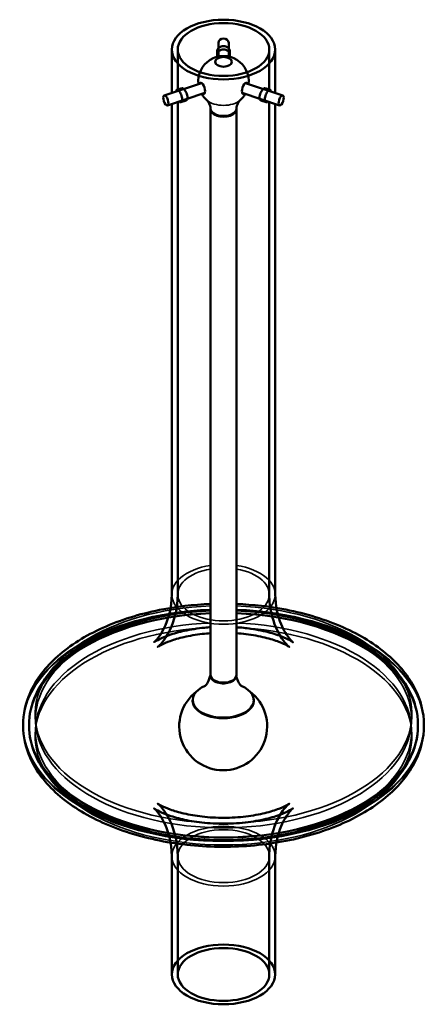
# Model space of a CAD drawing. Header units: millimetres. Extents: x 435 to 1206, y 227 to 990.
# Tile 2 of 2: x 1049 to 1206, y 235 to 616. Entities that reach past the tile are written whole.
import ezdxf

# ---------------------------------------------------------------- set-up
doc = ezdxf.new("R2010")
doc.units = ezdxf.units.MM
doc.header["$LTSCALE"] = 4
doc.layers.add('Visibile (ISO)', color=7, linetype='Continuous', lineweight=50)
doc.layers.add('Visibile sottile (ISO)', color=7, linetype='Continuous', lineweight=35)

msp = doc.modelspace()

# ---------------------------------------------------------------- linework, layer by layer
at = {"layer": 'Visibile (ISO)'}
for p, q in [((1125.61, 601.35), (1125.61, 606.67)), ((1129.61, 601.35), (1129.61, 606.67)), ((1107.61, 587.24), (1107.61, 604.05)), ((1109.91, 588.01), (1109.91, 604.05)), ((1125.11, 601.92), (1125.11, 603.26)), ((1130.11, 601.92), (1130.11, 603.26)), ((1145.31, 588.01), (1145.31, 604.05)), ((1147.61, 587.24), (1147.61, 604.05)), ((1124.36, 599.31), (1124.36, 599.31)), ((1130.85, 599.31), (1130.85, 599.31)), ((1119.16, 591.1), (1104.67, 586.27)), ((1136.05, 591.1), (1150.54, 586.27)), ((1120.42, 587.3), (1105.94, 582.47)), ((1111.55, 589.09), (1109.55, 588.42)), ((1134.79, 587.3), (1149.27, 582.47)), ((1143.66, 589.09), (1145.66, 588.42)), ((1107.61, 393.39), (1107.61, 583.03)), ((1109.91, 393.39), (1109.91, 583.79)), ((1113.13, 584.34), (1111.13, 583.68)), ((1142.08, 584.34), (1144.08, 583.68)), ((1145.31, 393.39), (1145.31, 583.79)), ((1147.61, 393.39), (1147.61, 583.03)), ((1122.59, 580.98), (1122.59, 581.2)), ((1122.61, 362.16), (1122.61, 580.74)), ((1132.61, 362.16), (1132.61, 580.74)), ((1132.62, 580.98), (1132.62, 581.2)), ((1115.69, 352.55), (1115.69, 352.31)), ((1139.29, 352.55), (1139.29, 352.31)), ((1050.11, 342.64), (1050.11, 342.91)), ((1052.41, 342.64), (1052.41, 342.91)), ((1202.81, 342.64), (1202.81, 342.91)), ((1205.11, 342.64), (1205.11, 342.91)), ((1107.61, 246.43), (1107.61, 292.15)), ((1109.91, 246.43), (1109.91, 292.15)), ((1145.31, 246.43), (1145.31, 292.15)), ((1147.61, 246.43), (1147.61, 292.15))]:
    msp.add_line(p, q, dxfattribs=at)
for centre, radius, start, end in [((1127.61, 591.8), 9.75, 353.4021, 186.5979), ((1127.61, 591.8), 9.75, 210.272, 229.3375), ((1127.61, 591.8), 9.75, 310.6625, 329.728), ((1127.49, 342.35), 17, 127.384, 52.616)]:
    msp.add_arc(centre, radius, start, end, dxfattribs=at)
for centre, major_axis, ratio in [((1127.61, 604.05), (20, 0), 0.57735), ((1127.61, 604.05), (-17.7, 0), 0.57735), ((1127.61, 599.31), (3.25, 0), 0.57735), ((1105.31, 584.37), (-0.63, 1.9), 0.408248), ((1149.91, 584.37), (-0.63, -1.9), 0.408248), ((1127.61, 246.43), (-20, 0), 0.57735), ((1127.61, 246.43), (17.7, 0), 0.57735)]:
    msp.add_ellipse(centre, major_axis=major_axis, ratio=ratio, dxfattribs=at)
for centre, major_axis, ratio, start_param, end_param in [((1127.61, 606.67), (-2, 0), 0.816497, 3.141593, 6.283185), ((1127.61, 599.31), (3.25, 0), 0.57735, 3.141593, 6.283185), ((1119.39, 589.06), (-0.71, 2.13), 0.408248, 2.66571, 6.759068), ((1119.81, 589.21), (-0.71, 2.13), 0.408248, 0.244333, 0.475882), ((1135.82, 589.06), (-0.71, -2.13), 0.408248, 2.66571, 6.759068), ((1135.4, 589.21), (0.71, 2.13), 0.408248, 5.807303, 6.038852), ((1119.81, 589.21), (0.71, -2.13), 0.408248, 5.807303, 6.038852), ((1135.4, 589.21), (-0.71, -2.13), 0.408248, 0.244333, 0.475882), ((1127.61, 581.27), (-5.02, 0), 0.57735, 0.046408, 3.095185), ((1127.61, 580.98), (-5.02, 0), 0.57735, 0, 3.141593), ((1127.49, 361.86), (-5, 0), 0.57735, 6.06592, 9.258702), ((1127.61, 362.16), (-5, 0), 0.57735, 0, 3.141593), ((1127.49, 352.55), (11.8, 0), 0.57735, 2.198275, 7.226503), ((1127.49, 352.31), (11.84, 0), 0.57735, 3.031873, 6.392905), ((1127.49, 352.31), (11.8, 0), 0.57735, 3.141593, 6.283185)]:
    msp.add_ellipse(centre, major_axis=major_axis, ratio=ratio, start_param=start_param, end_param=end_param, dxfattribs=at)
for points, knots in [([(1129.6, 602.07), (1129.73, 602.2), (1129.83, 602.34), (1130.04, 602.73), (1130.11, 603), (1130.11, 603.52), (1130.04, 603.79), (1129.79, 604.31), (1129.59, 604.56), (1129.15, 604.94), (1128.87, 605.11), (1128.25, 605.34), (1127.92, 605.39), (1127.29, 605.39), (1126.96, 605.34), (1126.34, 605.11), (1126.06, 604.94), (1125.62, 604.56), (1125.42, 604.31), (1125.17, 603.79), (1125.11, 603.52), (1125.11, 603.26)], [0.6004621, 0.6004621, 0.6004621, 0.6004621, 0.659943, 0.659943, 0.754221, 0.754221, 0.848499, 0.848499, 0.942777, 0.942777, 1.0370542, 1.0370542, 1.1313314, 1.1313314, 1.2256087, 1.2256087, 1.3198859, 1.3198859, 1.4141639, 1.4141639, 1.5084419, 1.5084419, 1.5084419, 1.5084419]), ([(1125.11, 601.92), (1125.11, 602.18), (1125.17, 602.46), (1125.42, 602.98), (1125.62, 603.22), (1126.06, 603.61), (1126.34, 603.78), (1126.96, 604.01), (1127.29, 604.06), (1127.92, 604.06), (1128.25, 604.01), (1128.87, 603.78), (1129.15, 603.61), (1129.59, 603.22), (1129.79, 602.98), (1130.04, 602.46), (1130.11, 602.18), (1130.11, 601.7), (1130.06, 601.47), (1129.97, 601.26)], [-1.5089157, -1.5089157, -1.5089157, -1.5089157, -1.4146078, -1.4146078, -1.3202999, -1.3202999, -1.2259933, -1.2259933, -1.1316867, -1.1316867, -1.0373802, -1.0373802, -0.9430736, -0.9430736, -0.8487657, -0.8487657, -0.7544578, -0.7544578, -0.6741738, -0.6741738, -0.6741738, -0.6741738]), ([(1125.11, 603.26), (1125.11, 603), (1125.17, 602.73), (1125.38, 602.34), (1125.48, 602.2), (1125.61, 602.07)], [0, 0, 0, 0, 0.094278, 0.094278, 0.1537589, 0.1537589, 0.1537589, 0.1537589]), ([(1109.2, 587.78), (1109.21, 587.86), (1109.23, 587.94), (1109.3, 588.19), (1109.37, 588.32), (1109.56, 588.44), (1109.68, 588.45), (1109.97, 588.35), (1110.13, 588.23), (1110.44, 587.91), (1110.62, 587.7), (1110.95, 587.19), (1111.11, 586.9), (1111.36, 586.33), (1111.48, 586.01), (1111.63, 585.38), (1111.67, 585.08), (1111.67, 584.82)], [0.8129991, 0.8129991, 0.8129991, 0.8129991, 0.848499, 0.848499, 0.942777, 0.942777, 1.0370542, 1.0370542, 1.1313314, 1.1313314, 1.2256087, 1.2256087, 1.3198859, 1.3198859, 1.4141639, 1.4141639, 1.5084419, 1.5084419, 1.5084419, 1.5084419]), ([(1113.68, 585.49), (1113.68, 585.75), (1113.64, 586.05), (1113.48, 586.67), (1113.37, 586.99), (1113.11, 587.56), (1112.95, 587.85), (1112.61, 588.36), (1112.43, 588.58), (1112.12, 588.89), (1111.96, 589.01), (1111.68, 589.12), (1111.56, 589.11), (1111.38, 588.98), (1111.3, 588.86), (1111.23, 588.6), (1111.22, 588.53), (1111.21, 588.45)], [-1.5089157, -1.5089157, -1.5089157, -1.5089157, -1.4146078, -1.4146078, -1.3202999, -1.3202999, -1.2259933, -1.2259933, -1.1316867, -1.1316867, -1.0373802, -1.0373802, -0.9430736, -0.9430736, -0.8487657, -0.8487657, -0.8132428, -0.8132428, -0.8132428, -0.8132428]), ([(1144, 588.45), (1143.99, 588.53), (1143.98, 588.6), (1143.91, 588.86), (1143.83, 588.98), (1143.65, 589.11), (1143.53, 589.12), (1143.25, 589.01), (1143.09, 588.89), (1142.78, 588.58), (1142.6, 588.36), (1142.26, 587.85), (1142.1, 587.56), (1141.84, 586.99), (1141.73, 586.67), (1141.57, 586.05), (1141.53, 585.75), (1141.53, 585.24), (1141.57, 584.99), (1141.73, 584.61), (1141.84, 584.47), (1142.1, 584.32), (1142.26, 584.29), (1142.58, 584.38), (1142.74, 584.47), (1142.88, 584.6)], [-1.450131, -1.450131, -1.450131, -1.450131, -1.414608, -1.414608, -1.3203, -1.3203, -1.225993, -1.225993, -1.131687, -1.131687, -1.03738, -1.03738, -0.943074, -0.943074, -0.848766, -0.848766, -0.754458, -0.754458, -0.66015, -0.66015, -0.565842, -0.565842, -0.471536, -0.471536, -0.387463, -0.387463, -0.387463, -0.387463]), ([(1144.87, 583.94), (1144.73, 583.81), (1144.58, 583.71), (1144.26, 583.63), (1144.1, 583.65), (1143.85, 583.8), (1143.73, 583.94), (1143.58, 584.32), (1143.54, 584.57), (1143.54, 585.08), (1143.58, 585.38), (1143.73, 586.01), (1143.85, 586.33), (1144.1, 586.9), (1144.26, 587.19), (1144.59, 587.7), (1144.77, 587.91), (1145.08, 588.23), (1145.24, 588.35), (1145.53, 588.45), (1145.65, 588.44), (1145.84, 588.32), (1145.91, 588.19), (1145.98, 587.94), (1146, 587.86), (1146.01, 587.78)], [0.387344, 0.387344, 0.387344, 0.387344, 0.471388, 0.471388, 0.565665, 0.565665, 0.659943, 0.659943, 0.754221, 0.754221, 0.848499, 0.848499, 0.942777, 0.942777, 1.037054, 1.037054, 1.131331, 1.131331, 1.225609, 1.225609, 1.319886, 1.319886, 1.414164, 1.414164, 1.449664, 1.449664, 1.449664, 1.449664]), ([(1111.67, 584.82), (1111.67, 584.57), (1111.63, 584.32), (1111.48, 583.94), (1111.36, 583.8), (1111.11, 583.65), (1110.95, 583.63), (1110.63, 583.71), (1110.48, 583.81), (1110.34, 583.94)], [0, 0, 0, 0, 0.094278, 0.094278, 0.188556, 0.188556, 0.2828333, 0.2828333, 0.3668765, 0.3668765, 0.3668765, 0.3668765]), ([(1112.33, 584.6), (1112.47, 584.47), (1112.63, 584.38), (1112.95, 584.29), (1113.11, 584.32), (1113.37, 584.47), (1113.48, 584.61), (1113.64, 584.99), (1113.68, 585.24), (1113.68, 585.49)], [-0.3669947, -0.3669947, -0.3669947, -0.3669947, -0.2829223, -0.2829223, -0.1886157, -0.1886157, -0.0943079, -0.0943079, 0, 0, 0, 0]), ([(1122.59, 581.13), (1122.56, 581.54), (1122.49, 581.94), (1122.29, 582.66), (1122.17, 582.98), (1121.92, 583.51), (1121.79, 583.73), (1121.56, 584.07), (1121.46, 584.2), (1121.31, 584.36), (1121.26, 584.4), (1121.25, 584.41)], [0.831806, 0.831806, 0.831806, 0.831806, 0.9408784, 0.9408784, 1.0499508, 1.0499508, 1.1590232, 1.1590232, 1.2680956, 1.2680956, 1.377168, 1.377168, 1.377168, 1.377168]), ([(1133.96, 584.41), (1133.95, 584.4), (1133.9, 584.36), (1133.75, 584.2), (1133.65, 584.07), (1133.42, 583.73), (1133.29, 583.51), (1133.04, 582.98), (1132.92, 582.66), (1132.72, 581.94), (1132.65, 581.54), (1132.62, 581.13)], [3.335221, 3.335221, 3.335221, 3.335221, 3.4442934, 3.4442934, 3.5533658, 3.5533658, 3.6624382, 3.6624382, 3.7715106, 3.7715106, 3.880583, 3.880583, 3.880583, 3.880583]), ([(1107.61, 393.39), (1107.61, 388.28), (1106.17, 383.34), (1103.23, 377.5), (1101.89, 375.99), (1100.75, 374.84), (1100.63, 374.81), (1101.22, 375.21), (1101.85, 375.61), (1103.78, 376.56), (1105.08, 377.11), (1108.34, 378.24), (1110.34, 378.81), (1114.93, 379.81), (1117.56, 380.23), (1121.07, 380.57), (1121.83, 380.64), (1122.61, 380.69)], [1.570796, 1.570796, 1.570796, 1.570796, 1.853534, 1.853534, 2.092555, 2.092555, 2.271543, 2.271543, 2.43467, 2.43467, 2.601381, 2.601381, 2.780487, 2.780487, 2.974234, 2.974234, 3.027575, 3.027575, 3.027575, 3.027575]), ([(1109.91, 393.39), (1109.91, 388.12), (1108.5, 382.99), (1105.36, 376.5), (1103.82, 374.69), (1102.33, 373.15), (1102.05, 372.99), (1102.37, 373.21), (1102.87, 373.53), (1104.5, 374.35), (1105.64, 374.85), (1108.53, 375.89), (1110.32, 376.42), (1114.48, 377.38), (1116.88, 377.8), (1120.46, 378.21), (1121.52, 378.31), (1122.61, 378.38)], [1.570796, 1.570796, 1.570796, 1.570796, 1.842623, 1.842623, 2.083173, 2.083173, 2.26424, 2.26424, 2.425418, 2.425418, 2.587457, 2.587457, 2.760109, 2.760109, 2.94672, 2.94672, 3.023964, 3.023964, 3.023964, 3.023964]), ([(1132.61, 378.38), (1133.84, 378.3), (1135.06, 378.18), (1138.91, 377.72), (1141.42, 377.25), (1145.73, 376.19), (1147.56, 375.6), (1150.38, 374.52), (1151.42, 374.01), (1152.75, 373.29), (1153.06, 373.05), (1153.01, 373.09), (1152.63, 373.38), (1151.21, 374.92), (1150.09, 376.31), (1147.51, 381.1), (1146.08, 384.97), (1145.39, 390.68), (1145.31, 392.04), (1145.31, 393.39)], [3.259221, 3.259221, 3.259221, 3.259221, 3.347481, 3.347481, 3.545143, 3.545143, 3.730048, 3.730048, 3.900024, 3.900024, 4.060577, 4.060577, 4.224072, 4.224072, 4.409788, 4.409788, 4.642421, 4.642421, 4.712389, 4.712389, 4.712389, 4.712389]), ([(1132.61, 380.69), (1134.5, 380.56), (1136.37, 380.36), (1140.89, 379.71), (1143.44, 379.17), (1147.74, 377.98), (1149.53, 377.34), (1152.22, 376.2), (1153.19, 375.69), (1154.32, 375.01), (1154.53, 374.82), (1154.27, 375.04), (1153.76, 375.48), (1152.15, 377.49), (1150.94, 379.28), (1148.59, 384.89), (1147.61, 389.1), (1147.61, 393.39)], [3.25561, 3.25561, 3.25561, 3.25561, 3.386885, 3.386885, 3.588091, 3.588091, 3.775116, 3.775116, 3.946695, 3.946695, 4.10969, 4.10969, 4.278314, 4.278314, 4.475056, 4.475056, 4.712389, 4.712389, 4.712389, 4.712389]), ([(1122.61, 389.67), (1115.91, 389.41), (1109.28, 388.64), (1095.06, 385.8), (1087.63, 383.47), (1074.27, 377.46), (1068.36, 373.76), (1058.79, 365.29), (1055.1, 360.51), (1051.04, 351.34), (1050.11, 347.13), (1050.11, 342.91)], [3.207962, 3.207962, 3.207962, 3.207962, 3.474763, 3.474763, 3.803951, 3.803951, 4.134876, 4.134876, 4.461577, 4.461577, 4.712389, 4.712389, 4.712389, 4.712389]), ([(1205.11, 342.91), (1205.11, 347.7), (1203.9, 352.47), (1199.24, 361.66), (1195.67, 366.04), (1186.35, 374.1), (1180.46, 377.71), (1167.08, 383.65), (1159.58, 385.95), (1145.49, 388.69), (1139.07, 389.42), (1132.61, 389.67)], [1.570796, 1.570796, 1.570796, 1.570796, 1.855402, 1.855402, 2.159259, 2.159259, 2.486389, 2.486389, 2.817292, 2.817292, 3.075223, 3.075223, 3.075223, 3.075223]), ([(1122.61, 387.37), (1115.89, 387.1), (1109.23, 386.31), (1095.28, 383.46), (1088.12, 381.19), (1075.33, 375.39), (1069.7, 371.87), (1060.63, 363.86), (1057.16, 359.37), (1053.29, 350.82), (1052.41, 346.87), (1052.41, 342.91)], [3.209156, 3.209156, 3.209156, 3.209156, 3.48189, 3.48189, 3.806928, 3.806928, 4.132966, 4.132966, 4.457027, 4.457027, 4.712389, 4.712389, 4.712389, 4.712389]), ([(1202.81, 342.91), (1202.81, 347.54), (1201.59, 352.17), (1196.86, 361.03), (1193.26, 365.25), (1183.97, 372.91), (1178.2, 376.31), (1165.13, 381.87), (1157.84, 384.02), (1144.46, 386.48), (1138.56, 387.13), (1132.61, 387.37)], [1.570796, 1.570796, 1.570796, 1.570796, 1.869742, 1.869742, 2.181781, 2.181781, 2.506429, 2.506429, 2.832399, 2.832399, 3.07403, 3.07403, 3.07403, 3.07403]), ([(1120.3, 357.83), (1120.3, 357.83), (1120.36, 357.88), (1120.65, 358.15), (1120.92, 358.44), (1121.63, 359.51), (1122.08, 360.39), (1122.42, 361.72), (1122.47, 361.94), (1122.52, 362.17)], [3.2573462, 3.2573462, 3.2573462, 3.2573462, 3.3851839, 3.3851839, 3.5615155, 3.5615155, 3.7775937, 3.7775937, 3.8196597, 3.8196597, 3.8196597, 3.8196597]), ([(1132.55, 361.74), (1132.79, 360.71), (1133.18, 359.85), (1133.95, 358.53), (1134.33, 358.14), (1134.62, 357.87), (1134.67, 357.83), (1134.67, 357.83)], [0.9196455, 0.9196455, 0.9196455, 0.9196455, 1.1151662, 1.1151662, 1.337603, 1.337603, 1.4550428, 1.4550428, 1.4550428, 1.4550428]), ([(1205.11, 342.64), (1205.11, 337.85), (1203.9, 333.07), (1199.24, 323.88), (1195.67, 319.5), (1186.35, 311.44), (1180.46, 307.83), (1167.08, 301.89), (1159.58, 299.59), (1143.79, 296.53), (1135.51, 295.76), (1118.99, 295.8), (1110.75, 296.61), (1095.06, 299.75), (1087.63, 302.07), (1074.27, 308.09), (1068.36, 311.78), (1058.79, 320.25), (1055.1, 325.04), (1051.04, 334.2), (1050.11, 338.41), (1050.11, 342.64)], [4.712389, 4.712389, 4.712389, 4.712389, 4.996995, 4.996995, 5.300852, 5.300852, 5.627982, 5.627982, 5.958885, 5.958885, 6.288029, 6.288029, 6.616356, 6.616356, 6.945544, 6.945544, 7.276469, 7.276469, 7.60317, 7.60317, 7.853982, 7.853982, 7.853982, 7.853982]), ([(1202.81, 342.64), (1202.81, 338), (1201.59, 333.38), (1196.86, 324.51), (1193.26, 320.29), (1183.97, 312.64), (1178.2, 309.23), (1165.13, 303.67), (1157.84, 301.53), (1142.5, 298.7), (1134.46, 298.01), (1118.43, 298.16), (1110.44, 298.99), (1095.28, 302.09), (1088.12, 304.36), (1075.33, 310.15), (1069.7, 313.68), (1060.63, 321.69), (1057.16, 326.17), (1053.29, 334.72), (1052.41, 338.68), (1052.41, 342.64)], [4.712389, 4.712389, 4.712389, 4.712389, 5.011334, 5.011334, 5.323373, 5.323373, 5.648022, 5.648022, 5.973991, 5.973991, 6.298944, 6.298944, 6.623483, 6.623483, 6.94852, 6.94852, 7.274559, 7.274559, 7.598619, 7.598619, 7.853982, 7.853982, 7.853982, 7.853982]), ([(1109.91, 292.15), (1109.91, 297.43), (1108.5, 302.55), (1105.36, 309.04), (1103.82, 310.86), (1102.33, 312.4), (1102.05, 312.55), (1102.37, 312.33), (1102.87, 312.01), (1104.5, 311.19), (1105.64, 310.69), (1108.53, 309.66), (1110.32, 309.12), (1114.48, 308.16), (1116.88, 307.74), (1122.09, 307.15), (1124.92, 306.99), (1130.63, 307), (1133.52, 307.18), (1138.91, 307.83), (1141.42, 308.29), (1145.73, 309.35), (1147.56, 309.94), (1150.38, 311.03), (1151.42, 311.53), (1152.75, 312.25), (1153.06, 312.49), (1153.01, 312.45), (1152.63, 312.17), (1151.21, 310.63), (1150.09, 309.23), (1147.51, 304.45), (1146.08, 300.58), (1145.39, 294.87), (1145.31, 293.51), (1145.31, 292.15)], [4.712389, 4.712389, 4.712389, 4.712389, 4.984216, 4.984216, 5.224765, 5.224765, 5.405833, 5.405833, 5.567011, 5.567011, 5.729049, 5.729049, 5.901702, 5.901702, 6.088313, 6.088313, 6.286479, 6.286479, 6.489074, 6.489074, 6.686736, 6.686736, 6.871641, 6.871641, 7.041617, 7.041617, 7.20217, 7.20217, 7.365664, 7.365664, 7.551381, 7.551381, 7.784014, 7.784014, 7.853982, 7.853982, 7.853982, 7.853982]), ([(1107.61, 292.15), (1107.61, 297.26), (1106.17, 302.2), (1103.23, 308.05), (1101.89, 309.56), (1100.75, 310.7), (1100.63, 310.73), (1101.22, 310.33), (1101.85, 309.94), (1103.78, 308.99), (1105.08, 308.43), (1108.34, 307.3), (1110.34, 306.73), (1114.93, 305.73), (1117.56, 305.31), (1123.22, 304.76), (1126.25, 304.65), (1132.3, 304.78), (1135.32, 305.03), (1140.89, 305.83), (1143.44, 306.38), (1147.74, 307.56), (1149.53, 308.2), (1152.22, 309.34), (1153.19, 309.85), (1154.32, 310.54), (1154.53, 310.72), (1154.27, 310.5), (1153.76, 310.07), (1152.15, 308.05), (1150.94, 306.27), (1148.59, 300.65), (1147.61, 296.44), (1147.61, 292.15)], [4.712389, 4.712389, 4.712389, 4.712389, 4.995127, 4.995127, 5.234148, 5.234148, 5.413136, 5.413136, 5.576263, 5.576263, 5.742973, 5.742973, 5.92208, 5.92208, 6.115826, 6.115826, 6.320627, 6.320627, 6.528478, 6.528478, 6.729684, 6.729684, 6.916708, 6.916708, 7.088288, 7.088288, 7.251283, 7.251283, 7.419907, 7.419907, 7.616649, 7.616649, 7.853982, 7.853982, 7.853982, 7.853982])]:
    msp.add_open_spline(points, degree=3, knots=knots, dxfattribs=at)
msp.add_open_spline([(1125.24, 601.26), (1125.15, 601.47), (1125.11, 601.7), (1125.11, 601.92)], degree=3, dxfattribs=at)
at = {"layer": 'Visibile sottile (ISO)'}
for centre, major_axis, start_param, end_param in [((1127.61, 586.87), (7.65, 0), 3.733362, 5.691416), ((1127.61, 393.39), (20, 0), 1.823477, 7.601301), ((1127.61, 393.39), (17.7, 0), 1.857181, 7.567597), ((1127.61, 346.98), (72.86, 0), 1.639472, 7.785306), ((1127.61, 342.91), (-77.5, 0), 4.77695, 10.931013), ((1127.61, 342.64), (77.5, 0), 1.635357, 7.789421), ((1127.61, 342.91), (-75.2, 0), 4.778927, 10.929036), ((1127.61, 342.64), (75.2, 0), 1.637335, 7.787443), ((1127.61, 345.1), (72.7, 0), 1.63963, 7.785148), ((1127.61, 340.44), (-72.7, 0), 4.781223, 10.92674), ((1127.61, 338.57), (-72.86, 0), 4.781065, 10.926898)]:
    msp.add_ellipse(centre, major_axis=major_axis, ratio=0.57735, start_param=start_param, end_param=end_param, dxfattribs=at)
for major_axis in [(20, 0), (17.7, 0)]:
    msp.add_ellipse((1127.61, 292.15), major_axis=major_axis, ratio=0.57735, dxfattribs=at)

doc.saveas('drawing.dxf')
